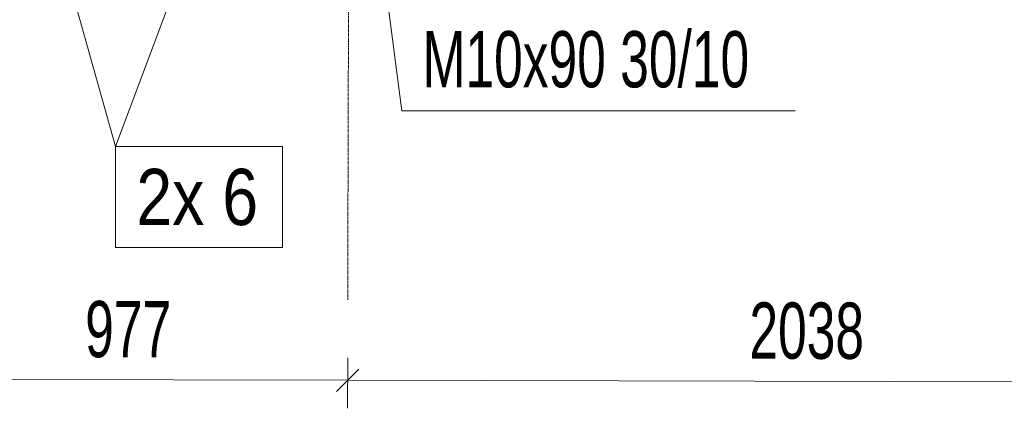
# Model space of a CAD drawing. Header units: millimetres. Extents: x -15129 to 9171, y -18789 to 5877.
# Tile 37 of 256: x -9030 to -6842, y -17969 to -17105. Entities that reach past the tile are written whole.
import ezdxf

# ---------------------------------------------------------------- set-up
doc = ezdxf.new("R2010")
doc.units = ezdxf.units.MM
doc.linetypes.add('CENTER', pattern=[50.8, 31.75, -6.35, 6.35, -6.35])
doc.layers.add('AS_DIM_ON', color=7, linetype='Continuous')
doc.styles.add('Arial Narrow', font='ARIALN.TTF', dxfattribs={"height": 5})
doc.styles.add('ROMANS', font='ARIALN.TTF', dxfattribs={"width": 0.8})
doc.styles.get("Standard").update_dxf_attribs({"font": 'ARIALN.TTF', "width": 0.8})

msp = doc.modelspace()

# ---------------------------------------------------------------- linework, layer by layer
at = {"color": 5, "linetype": 'CENTER', "lineweight": 13, "ltscale": 0.2}
msp.add_line((-8292.8, -14646.9), (-8301.2, -17728.2, 38010), dxfattribs=at)
at = {"color": 7, "lineweight": 13}
for p in [(-8983.3, -16794.2), (-8595.5, -16795.1)]:
    msp.add_line(p, (-8817, -17386.8), dxfattribs=at)
msp.add_lwpolyline([(-8817, -17611.8), (-8446.2, -17611.8), (-8446.2, -17386.8), (-8817, -17386.8), (-8817, -17611.8)], dxfattribs=at)
at = {"layer": 'AS_DIM_ON', "lineweight": 13}
for q in [(-8249.7, -16781.9, 37993), (-7306.4, -17307.6)]:
    msp.add_line((-8180.7, -17307.6), q, dxfattribs=at)
at = {"layer": 'AS_DIM_ON', "color": 7, "lineweight": 13}
for p, q in [((-8301.3, -17969.2), (-8301.1, -17856.7)), ((-9278.6, -17904.5), (-8301.2, -17906.7)), ((-8301.2, -17906.7), (-6263.3, -17911.3))]:
    msp.add_line(p, q, dxfattribs=at)
at = {"layer": 'AS_DIM_ON', "linetype": 'ByBlock', "lineweight": -2}
for p, q in [((-8326.2, -17931.6), (-8276.1, -17881.8)), ((-8276.1, -17881.8), (-8326.2, -17931.6))]:
    msp.add_line(p, q, dxfattribs=at)

# ---------------------------------------------------------------- texts
at = {"color": 7, "lineweight": 13, "style": 'Arial Narrow'}
msp.add_text('2x 6', height=125, dxfattribs=at).set_placement((-8771, -17561.8))
at = {"layer": 'AS_DIM_ON', "lineweight": 13, "width": 0.8}
msp.add_text('M10x90 30/10', height=125, dxfattribs=at).set_placement((-8135, -17255.5))
at = {"layer": 'AS_DIM_ON', "color": 7, "lineweight": 13, "style": 'ROMANS', "width": 0.8}
for s, p in [('977', (-8884.9, -17855.4)), ('2038', (-7408.6, -17858.7))]:
    msp.add_text(s, height=125, rotation=359.8713, dxfattribs=at).set_placement(p)

doc.saveas('drawing.dxf')
